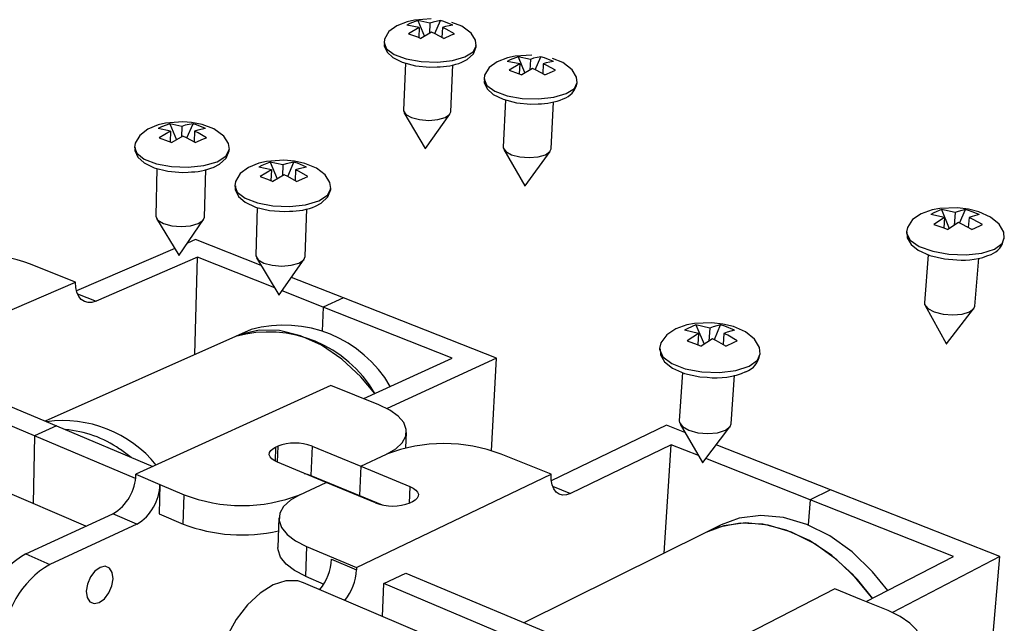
# Model space of a CAD drawing. Extents: x 0 to 158, y 0 to 243.
# Tile 4 of 7: x 113 to 152, y 180 to 204. Entities that reach past the tile are written whole.
import ezdxf

# ---------------------------------------------------------------- set-up
doc = ezdxf.new("R2010")
doc.units = 0
doc.layers.get('0').update_dxf_attribs({"linetype": 'CONTINUOUS'})

msp = doc.modelspace()

# ---------------------------------------------------------------- linework, layer by layer
at = {"color": 7, "linetype": 'CONTINUOUS'}
for p, q in [((128.915, 203.417), (128.437, 203.517)), ((128.915, 203.417), (128.499, 203.173)), ((129.338, 203.593), (128.859, 203.693)), ((128.859, 203.693), (129.118, 203.073)), ((128.915, 203.417), (128.899, 203.031)), ((129.338, 203.593), (129.32, 203.192)), ((129.528, 203.187), (129.746, 203.693)), ((129.825, 203.417), (129.808, 203.034)), ((129.403, 203.241), (128.986, 202.996)), ((133.276, 202.172), (132.787, 202.275)), ((132.787, 202.275), (133.053, 201.633)), ((133.276, 202.172), (133.254, 201.753)), ((133.462, 201.764), (133.683, 202.275)), ((128.374, 202.024), (128.295, 200.182)), ((130.155, 200.117), (130.24, 201.96)), ((132.854, 201.992), (132.365, 202.095)), ((132.854, 201.992), (132.438, 201.743)), ((132.854, 201.992), (132.834, 201.603)), ((133.352, 201.812), (132.936, 201.562)), ((133.774, 201.992), (133.754, 201.608)), ((132.296, 200.585), (132.203, 198.736)), ((134.084, 198.659), (134.183, 200.512)), ((128.32, 200.091), (129.153, 198.674)), ((129.165, 198.674), (130.122, 200.027)), ((119.169, 199.355), (118.69, 199.464)), ((119.618, 199.542), (119.139, 199.651)), ((119.139, 199.651), (119.404, 199.02)), ((119.618, 199.542), (119.607, 199.138)), ((119.815, 199.095), (120.053, 199.651)), ((119.169, 199.355), (118.728, 199.098)), ((119.169, 199.355), (119.158, 198.935)), ((119.658, 199.168), (119.217, 198.91)), ((120.107, 199.355), (120.095, 198.934)), ((132.228, 198.642), (133.06, 197.211)), ((133.072, 197.21), (134.049, 198.567)), ((123.122, 197.841), (122.632, 197.953)), ((123.57, 198.032), (123.08, 198.144)), ((123.08, 198.144), (123.354, 197.49)), ((123.57, 198.032), (123.556, 197.609)), ((123.764, 197.584), (124.004, 198.144)), ((118.638, 197.894), (118.591, 196.033)), ((120.504, 195.991), (120.558, 197.855)), ((123.122, 197.841), (122.68, 197.579)), ((123.122, 197.841), (123.108, 197.417)), ((123.622, 197.649), (123.181, 197.386)), ((124.07, 197.841), (124.055, 197.418)), ((122.573, 196.363), (122.513, 194.497)), ((124.448, 194.442), (124.516, 196.316)), ((149.499, 195.97), (148.963, 196.086)), ((149.916, 196.166), (149.38, 196.282)), ((149.38, 196.282), (149.685, 195.541)), ((149.916, 196.166), (149.875, 195.663)), ((150.086, 195.754), (150.316, 196.282)), ((118.621, 195.932), (119.5, 194.504)), ((119.513, 194.503), (120.47, 195.892)), ((149.499, 195.97), (149.084, 195.702)), ((149.499, 195.97), (149.466, 195.569)), ((150.044, 195.773), (149.629, 195.504)), ((150.461, 195.97), (150.428, 195.582)), ((120.154, 195.109), (119.836, 194.971)), ((122.723, 194.097), (120.154, 195.109)), ((119.343, 194.759), (115.486, 193.096)), ((148.863, 194.514), (148.709, 192.632)), ((114.565, 193.795), (113.687, 194.15)), ((120.23, 194.414), (116.253, 192.69)), ((120.122, 190.6), (120.23, 194.414)), ((123.26, 193.214), (120.23, 194.414)), ((122.542, 194.393), (123.421, 192.949)), ((123.434, 192.948), (124.411, 194.34)), ((150.684, 192.497), (150.845, 194.386)), ((115.447, 193.439), (114.565, 193.795)), ((107.79, 190.146), (115.447, 193.439)), ((125.95, 192.824), (123.911, 193.628)), ((125.147, 192.466), (123.542, 193.102)), ((125.95, 192.824), (125.147, 192.466)), ((131.938, 190.465), (125.95, 192.824)), ((148.735, 192.524), (149.562, 191.029)), ((125.147, 192.466), (125.112, 191.517)), ((130.203, 190.465), (125.147, 192.466)), ((149.575, 191.028), (150.641, 192.394)), ((140.3, 191.637), (139.761, 191.764)), ((139.761, 191.764), (140.076, 191.007)), ((140.48, 191.193), (140.728, 191.764)), ((122.327, 191.581), (121.723, 191.313)), ((139.856, 191.428), (139.317, 191.555)), ((139.856, 191.428), (139.415, 191.145)), ((139.856, 191.428), (139.827, 190.992)), ((140.3, 191.637), (140.267, 191.13)), ((140.848, 191.428), (140.82, 191)), ((121.723, 191.313), (114.258, 187.991)), ((140.404, 191.218), (139.963, 190.935)), ((126.742, 188.874), (130.203, 190.465)), ((131.938, 190.465), (127.656, 188.486)), ((131.754, 186.829), (131.938, 190.465)), ((109.77, 189.881), (114.699, 187.805)), ((139.228, 189.9), (139.106, 187.999)), ((113.838, 187.422), (108.909, 189.508)), ((141.138, 187.884), (141.268, 189.789)), ((125.456, 189.393), (117.814, 185.908)), ((126.395, 189.014), (125.456, 189.393)), ((127.338, 188.633), (126.395, 189.014)), ((114.699, 187.805), (113.838, 187.422)), ((114.699, 187.805), (118.482, 186.212)), ((128.39, 186.949), (128.417, 187.551)), ((138.612, 187.834), (134.088, 185.659)), ((139.326, 187.553), (138.612, 187.834)), ((139.137, 187.878), (140.011, 186.37)), ((140.025, 186.369), (141.091, 187.768)), ((113.838, 187.422), (113.794, 184.76)), ((117.802, 185.744), (113.838, 187.422)), ((123.286, 186.971), (123.37, 187.01)), ((124.716, 187.01), (124.673, 185.866)), ((124.716, 187.01), (126.624, 186.224)), ((138.788, 187.065), (134.84, 185.156)), ((138.518, 182.822), (138.788, 187.065)), ((139.853, 186.643), (138.788, 187.065)), ((145.031, 185.305), (140.557, 187.068)), ((125.268, 185.59), (123.359, 186.382)), ((126.624, 186.224), (127.634, 186.697)), ((133.102, 186.303), (132.129, 186.697)), ((144.236, 184.908), (140.145, 186.527)), ((126.624, 186.224), (126.578, 185.077)), ((126.624, 186.224), (128.553, 185.43)), ((134.081, 185.908), (133.102, 186.303)), ((115.856, 183.871), (111.624, 185.694)), ((117.814, 185.908), (118.755, 185.51)), ((124.243, 185.11), (125.268, 185.59)), ((124.673, 185.866), (126.578, 185.077)), ((127.198, 184.789), (125.268, 185.59)), ((126.463, 182.251), (134.081, 185.908)), ((118.755, 185.51), (118.725, 184.358)), ((118.755, 185.51), (119.7, 185.11)), ((145.031, 185.305), (144.236, 184.908)), ((151.673, 182.687), (145.031, 185.305)), ((119.668, 183.956), (119.7, 185.11)), ((126.578, 185.077), (127.467, 184.708)), ((128.648, 184.829), (128.564, 184.789)), ((144.236, 184.908), (144.163, 183.923)), ((149.845, 182.687), (144.236, 184.908)), ((113.502, 182.789), (116.917, 184.358)), ((117.855, 183.956), (116.917, 184.358)), ((118.725, 184.358), (119.668, 183.956)), ((123.421, 184.202), (123.381, 183.043)), ((117.855, 183.956), (114.441, 182.379)), ((140.748, 183.93), (140.15, 183.633)), ((140.15, 183.633), (133.02, 180.09)), ((124.505, 183.079), (124.461, 181.914)), ((124.505, 183.079), (126.463, 182.251)), ((113.502, 182.789), (114.441, 182.379)), ((125.478, 182.581), (126.459, 182.166)), ((146.423, 180.919), (149.845, 182.687)), ((151.673, 182.687), (147.459, 180.497)), ((150.553, 170.04), (151.673, 182.687)), ((126.463, 182.251), (126.459, 182.166)), ((124.461, 181.914), (125.177, 181.609)), ((127.536, 181.624), (128.393, 182.038)), ((128.393, 182.038), (133.872, 179.731)), ((130.858, 178.897), (124.383, 181.661)), ((127.481, 180.339), (127.536, 181.624)), ((133.017, 179.304), (127.536, 181.624)), ((145.199, 181.414), (137.626, 177.532)), ((146.243, 180.992), (145.199, 181.414)), ((147.292, 180.568), (146.243, 180.992))]:
    msp.add_line(p, q, dxfattribs=at)
at = {"color": 8, "linetype": 'CONTINUOUS'}
for p, q in [((115.523, 192.987), (116.253, 192.69)), ((123.286, 186.971), (123.267, 186.425)), ((123.37, 187.01), (123.349, 186.386)), ((128.553, 185.43), (128.524, 184.771)), ((134.138, 185.441), (134.84, 185.156))]:
    msp.add_line(p, q, dxfattribs=at)
at = {"color": 7, "linetype": 'CONTINUOUS', "flags": 128}
for points in [[(129.385, 203.756), (128.737, 203.715), (128.442, 203.649), (128.04, 203.491), (127.729, 203.259), (127.559, 202.962), (127.538, 202.824)], [(128.859, 203.693), (128.551, 203.576), (128.437, 203.517)], [(129.746, 203.693), (129.46, 203.635), (129.338, 203.593)], [(130.233, 203.517), (129.886, 203.654), (129.746, 203.693)], [(130.233, 203.517), (129.948, 203.459), (129.825, 203.417)], [(130.3, 203.173), (129.967, 203.356), (129.825, 203.417)], [(131.146, 202.7), (131.118, 202.919), (130.955, 203.193), (130.587, 203.468), (130.19, 203.622)], [(128.499, 203.173), (128.846, 203.052), (128.986, 202.996)], [(129.878, 202.996), (129.545, 203.179), (129.403, 203.241)], [(129.878, 202.996), (130.187, 203.13), (130.3, 203.173)], [(127.538, 202.826), (127.634, 202.586), (127.937, 202.365), (128.411, 202.191), (128.999, 202.088), (129.628, 202.066), (130.223, 202.13), (130.71, 202.271)], [(127.556, 202.825), (127.546, 202.705), (127.657, 202.453), (127.879, 202.243), (128.252, 202.056), (128.765, 201.922), (129.327, 201.866), (129.618, 201.878)], [(130.588, 202.06), (130.793, 202.167), (131.039, 202.395), (131.143, 202.669), (131.134, 202.72)], [(130.71, 202.271), (131.031, 202.471), (131.146, 202.707), (131.146, 202.708)], [(133.332, 202.339), (132.675, 202.301), (132.379, 202.238), (131.972, 202.081), (131.655, 201.848), (131.479, 201.549), (131.456, 201.405)], [(132.787, 202.275), (132.479, 202.155), (132.365, 202.095)], [(133.683, 202.275), (133.398, 202.214), (133.276, 202.172)], [(134.181, 202.095), (133.826, 202.235), (133.683, 202.275)], [(135.106, 201.257), (135.079, 201.481), (134.914, 201.761), (134.54, 202.043), (134.139, 202.201)], [(133.837, 201.562), (133.497, 201.749), (133.352, 201.812)], [(134.181, 202.095), (133.896, 202.035), (133.774, 201.992)], [(134.258, 201.743), (133.919, 201.93), (133.774, 201.992)], [(131.456, 201.409), (131.456, 201.4), (131.56, 201.152), (131.873, 200.926), (132.357, 200.748), (132.954, 200.642), (133.591, 200.621), (134.191, 200.686), (134.679, 200.829)], [(131.475, 201.405), (131.467, 201.267), (131.583, 201.014), (131.814, 200.8), (132.202, 200.609), (132.725, 200.474), (133.294, 200.42), (133.576, 200.432)], [(132.438, 201.743), (132.793, 201.62), (132.936, 201.562)], [(133.837, 201.562), (134.145, 201.699), (134.258, 201.743)], [(134.679, 200.829), (134.996, 201.034), (135.106, 201.267)], [(128.295, 200.182), (128.297, 200.151), (128.392, 200.01), (128.615, 199.89), (128.93, 199.81), (129.291, 199.781), (129.642, 199.81), (129.929, 199.89)], [(129.929, 199.89), (130.108, 200.01), (130.155, 200.117)], [(119.648, 199.723), (118.978, 199.671), (118.686, 199.601), (118.28, 199.434), (117.963, 199.192), (117.787, 198.885), (117.764, 198.724)], [(119.139, 199.651), (118.812, 199.527), (118.69, 199.464)], [(120.053, 199.651), (119.748, 199.587), (119.618, 199.542)], [(121.477, 198.644), (121.443, 198.876), (121.264, 199.165), (120.869, 199.448), (120.409, 199.618), (119.993, 199.698), (119.648, 199.723)], [(120.542, 199.464), (120.194, 199.609), (120.053, 199.651)], [(120.542, 199.464), (120.237, 199.4), (120.107, 199.355)], [(118.728, 199.098), (119.076, 198.97), (119.217, 198.91)], [(120.136, 198.91), (119.801, 199.103), (119.658, 199.168)], [(120.584, 199.098), (120.25, 199.291), (120.107, 199.355)], [(120.136, 198.91), (120.464, 199.053), (120.584, 199.098)], [(117.764, 198.725), (117.847, 198.498), (118.142, 198.263), (118.617, 198.078), (119.215, 197.968), (119.863, 197.945), (120.481, 198.013), (120.994, 198.162)], [(117.783, 198.724), (117.775, 198.601), (117.896, 198.334), (118.134, 198.114), (118.527, 197.922), (119.06, 197.79), (119.64, 197.742), (119.866, 197.756)], [(132.203, 198.736), (132.206, 198.699), (132.306, 198.555), (132.534, 198.432), (132.855, 198.351), (133.221, 198.322), (133.575, 198.351), (133.862, 198.432)], [(120.875, 197.949), (121.091, 198.06), (121.357, 198.303), (121.473, 198.593), (121.464, 198.657)], [(120.994, 198.162), (121.339, 198.376), (121.476, 198.626), (121.477, 198.652)], [(129.165, 198.674), (129.165, 198.674), (129.164, 198.673)], [(133.862, 198.432), (134.04, 198.555), (134.084, 198.659)], [(123.609, 198.218), (122.93, 198.169), (122.637, 198.101), (122.226, 197.935), (121.903, 197.693), (121.721, 197.383), (121.695, 197.216)], [(123.08, 198.144), (122.753, 198.017), (122.632, 197.953)], [(124.004, 198.144), (123.7, 198.077), (123.57, 198.032)], [(125.452, 197.111), (125.419, 197.349), (125.237, 197.645), (124.888, 197.907), (124.43, 198.093), (124.027, 198.181), (123.609, 198.218)], [(124.504, 197.953), (124.148, 198.101), (124.004, 198.144)], [(124.504, 197.953), (124.2, 197.886), (124.07, 197.841)], [(122.68, 197.579), (123.037, 197.447), (123.181, 197.386)], [(124.11, 197.386), (123.768, 197.582), (123.622, 197.649)], [(124.558, 197.579), (124.216, 197.774), (124.07, 197.841)], [(124.11, 197.386), (124.437, 197.532), (124.558, 197.579)], [(121.695, 197.218), (121.785, 196.973), (122.091, 196.733), (122.577, 196.544), (123.185, 196.431), (123.84, 196.408), (124.463, 196.477), (124.977, 196.63)], [(121.715, 197.213), (121.71, 197.066), (121.84, 196.8), (122.09, 196.576), (122.502, 196.381), (123.046, 196.25), (123.635, 196.204), (123.839, 196.218)], [(133.072, 197.21), (133.072, 197.21), (133.071, 197.209)], [(124.857, 196.417), (125.074, 196.531), (125.337, 196.779), (125.449, 197.075), (125.439, 197.13)], [(124.977, 196.63), (125.32, 196.848), (125.451, 197.104), (125.452, 197.121)], [(118.591, 196.033), (118.592, 196.014), (118.679, 195.864), (118.9, 195.736), (119.219, 195.651), (119.589, 195.621), (119.952, 195.651), (120.254, 195.736)], [(120.254, 195.736), (120.447, 195.864), (120.504, 195.991)], [(150.012, 196.354), (149.315, 196.331), (149.014, 196.274), (148.587, 196.123), (148.245, 195.891), (148.044, 195.585), (148.008, 195.414)], [(149.38, 196.282), (149.075, 196.152), (148.963, 196.086)], [(150.316, 196.282), (150.037, 196.213), (149.916, 196.166)], [(151.841, 195.157), (151.819, 195.4), (151.646, 195.709), (151.302, 195.989), (150.843, 196.195), (150.436, 196.3), (150.012, 196.354)], [(150.86, 196.086), (150.473, 196.238), (150.316, 196.282)], [(150.86, 196.086), (150.581, 196.016), (150.461, 195.97)], [(149.084, 195.702), (149.473, 195.566), (149.629, 195.504)], [(150.571, 195.504), (150.202, 195.704), (150.044, 195.773)], [(150.987, 195.702), (150.619, 195.902), (150.461, 195.97)], [(150.571, 195.504), (150.877, 195.653), (150.987, 195.702)], [(148.009, 195.422), (148.009, 195.361), (148.15, 195.09), (148.506, 194.843), (149.035, 194.649), (149.673, 194.533), (150.342, 194.509), (150.96, 194.58), (151.452, 194.738)], [(148.024, 195.406), (148.036, 195.182), (148.186, 194.922), (148.468, 194.691), (148.926, 194.485), (149.494, 194.352), (149.976, 194.314)], [(151.452, 194.738), (151.757, 194.961), (151.842, 195.167)], [(119.513, 194.503), (119.513, 194.503), (119.512, 194.502)], [(122.513, 194.497), (122.514, 194.471), (122.607, 194.318), (122.833, 194.188), (123.158, 194.101), (123.533, 194.07), (123.9, 194.101), (124.202, 194.188)], [(124.202, 194.188), (124.394, 194.318), (124.448, 194.442)], [(116.253, 192.69), (116.093, 192.642), (115.939, 192.637), (115.798, 192.677), (115.675, 192.761), (115.575, 192.884), (115.502, 193.042), (115.459, 193.229), (115.447, 193.439)], [(123.434, 192.948), (123.434, 192.948), (123.433, 192.947)], [(148.709, 192.632), (148.717, 192.566), (148.84, 192.409), (149.094, 192.275), (149.44, 192.186), (149.826, 192.154), (150.192, 192.186), (150.482, 192.275)], [(150.482, 192.275), (150.652, 192.409), (150.684, 192.497)], [(140.38, 191.849), (139.703, 191.822), (139.405, 191.765), (138.97, 191.613), (138.613, 191.38), (138.387, 191.068), (138.334, 190.836)], [(139.761, 191.764), (139.437, 191.625), (139.317, 191.555)], [(140.728, 191.764), (140.429, 191.687), (140.3, 191.637)], [(142.28, 190.617), (142.251, 190.877), (142.06, 191.205), (141.697, 191.491), (141.227, 191.696), (140.811, 191.799), (140.38, 191.849)], [(141.276, 191.555), (140.886, 191.717), (140.728, 191.764)], [(127.182, 189.076), (126.634, 189.724), (125.882, 190.42), (125.082, 190.965), (124.259, 191.342), (123.44, 191.54), (122.649, 191.556), (121.912, 191.389), (121.723, 191.313)], [(141.276, 191.555), (140.977, 191.478), (140.848, 191.428)], [(141.38, 191.145), (141.007, 191.356), (140.848, 191.428)], [(139.415, 191.145), (139.806, 191.001), (139.963, 190.935)], [(140.936, 190.935), (140.563, 191.145), (140.404, 191.218)], [(140.936, 190.935), (141.261, 191.093), (141.38, 191.145)], [(138.335, 190.846), (138.334, 190.807), (138.46, 190.518), (138.81, 190.255), (139.343, 190.048), (139.994, 189.925), (140.683, 189.899), (141.326, 189.975), (141.845, 190.143)], [(138.351, 190.824), (138.368, 190.589), (138.533, 190.313), (138.836, 190.071), (139.316, 189.861), (139.906, 189.731), (140.201, 189.713)], [(141.845, 190.143), (142.176, 190.381), (142.281, 190.63)], [(127.634, 186.697), (127.997, 186.907), (128.253, 187.145), (128.392, 187.404), (128.41, 187.671), (128.307, 187.938), (128.087, 188.193), (127.76, 188.428), (127.338, 188.633)], [(139.106, 187.999), (139.111, 187.943), (139.227, 187.776), (139.479, 187.633), (139.831, 187.538), (140.227, 187.504), (140.607, 187.538), (140.912, 187.633)], [(140.912, 187.633), (141.097, 187.776), (141.138, 187.884)], [(117.63, 186.571), (117.207, 186.88), (117.177, 186.9)], [(123.359, 186.382), (123.232, 186.445), (123.135, 186.517), (123.071, 186.596), (123.043, 186.677), (123.051, 186.758), (123.096, 186.836), (123.175, 186.908), (123.286, 186.971)], [(124.409, 185.946), (124.523, 185.918), (124.673, 185.866)], [(134.84, 185.156), (134.681, 185.1), (134.531, 185.091), (134.395, 185.128), (134.278, 185.211), (134.185, 185.335), (134.12, 185.497), (134.084, 185.691), (134.081, 185.908)], [(128.553, 185.43), (128.683, 185.366), (128.784, 185.293), (128.851, 185.213), (128.883, 185.13), (128.878, 185.047), (128.836, 184.968), (128.758, 184.894), (128.648, 184.829)], [(124.243, 185.11), (123.871, 184.895), (123.604, 184.649), (123.454, 184.381), (123.426, 184.102), (123.522, 183.821), (123.74, 183.55), (124.072, 183.299), (124.505, 183.079)], [(147.273, 181.358), (146.682, 182.091), (145.88, 182.866), (145.012, 183.491), (144.107, 183.945), (143.193, 184.217), (142.298, 184.298), (141.45, 184.188), (140.748, 183.93)], [(146.678, 181.051), (146.086, 181.785), (145.283, 182.562), (144.415, 183.189), (143.509, 183.645), (142.594, 183.917), (141.699, 184), (140.851, 183.891), (140.15, 183.633)], [(146.678, 181.051), (146.643, 181.099), (145.908, 181.977), (145.088, 182.721), (144.208, 183.31), (143.298, 183.724), (142.385, 183.953), (141.498, 183.991), (140.665, 183.839), (140.15, 183.633)], [(124.461, 181.914), (124.03, 182.136), (123.699, 182.388), (123.482, 182.66), (123.385, 182.942), (123.381, 183.043)], [(116.92, 181.818), (116.886, 182.062), (116.777, 182.233), (116.61, 182.303), (116.409, 182.261), (116.206, 182.115), (116.032, 181.886), (115.913, 181.608), (115.867, 181.326), (115.902, 181.081), (116.012, 180.911), (116.179, 180.842), (116.379, 180.885), (116.581, 181.031), (116.755, 181.26), (116.874, 181.536), (116.92, 181.818)], [(124.383, 181.661), (124.157, 181.731), (123.689, 181.734), (123.188, 181.572), (122.679, 181.252), (122.191, 180.79), (121.75, 180.212), (121.381, 179.55)], [(147.883, 178.411), (148.236, 178.645), (148.471, 178.911), (148.581, 179.199), (148.562, 179.497), (148.415, 179.794), (148.146, 180.079), (147.767, 180.34), (147.292, 180.568)]]:
    msp.add_lwpolyline(points, dxfattribs=at)
at = {"color": 7, "linetype": 'CONTINUOUS'}
for centre, radius, start, end in [((129.652, 204.368), 2.491, 269.214, 292.0733), ((134.301, 201.396), 0.817, 288.1296, 348.7039), ((133.612, 202.898), 2.466, 269.1624, 292.4849), ((129.159, 198.682), 0.0104, 230.2763, 295.3458), ((119.888, 200.376), 2.62, 269.5201, 292.1426), ((133.066, 197.219), 0.0104, 229.7518, 295.4995), ((123.86, 198.818), 2.6, 269.5282, 292.5576), ((151.068, 195.25), 0.764, 289.5406, 352.1077), ((111.552, 188.253), 6.272, 70.1037, 109.8963), ((119.507, 194.512), 0.0104, 230.1632, 296.0268), ((150.239, 196.999), 2.697, 264.4081, 293.7072), ((123.428, 192.957), 0.0105, 229.6019, 296.2105), ((123.612, 186.934), 4.822, 30.109, 105.4658), ((123.004, 186.66), 4.825, 30.0403, 105.3936), ((149.569, 191.036), 0.0102, 226.1196, 305.9835), ((141.431, 190.724), 0.844, 289.9853, 351.6896), ((140.567, 192.571), 2.88, 262.7022, 293.5948), ((114.961, 183.306), 4.706, 39.0757, 97.8989), ((124.043, 185.25), 1.884, 69.079, 110.9211), ((129.882, 180.819), 6.293, 69.0769, 110.9231), ((140.018, 186.378), 0.0103, 225.8963, 307.5655), ((115.982, 185.935), 1.833, 300.6693, 359.1433), ((116.91, 185.541), 1.845, 300.806, 359.0382), ((121.972, 190.946), 6.262, 248.7321, 291.2678), ((127.881, 186.543), 1.882, 248.731, 291.2688), ((121.975, 189.967), 6.437, 249.0065, 282.8255), ((115.359, 179.614), 3.678, 120.33, 179.4151), ((123.36, 182.701), 2.122, 321.8437, 356.7521), ((116.318, 179.188), 3.701, 120.4671, 179.3098), ((124.312, 182.296), 2.152, 321.8989, 356.5189)]:
    msp.add_arc(centre, radius, start, end, dxfattribs=at)
at = {"color": 8, "linetype": 'CONTINUOUS'}
msp.add_arc((114.726, 183.393), 4.278, 55.0492, 85.7316, dxfattribs=at)

doc.saveas('drawing.dxf')
